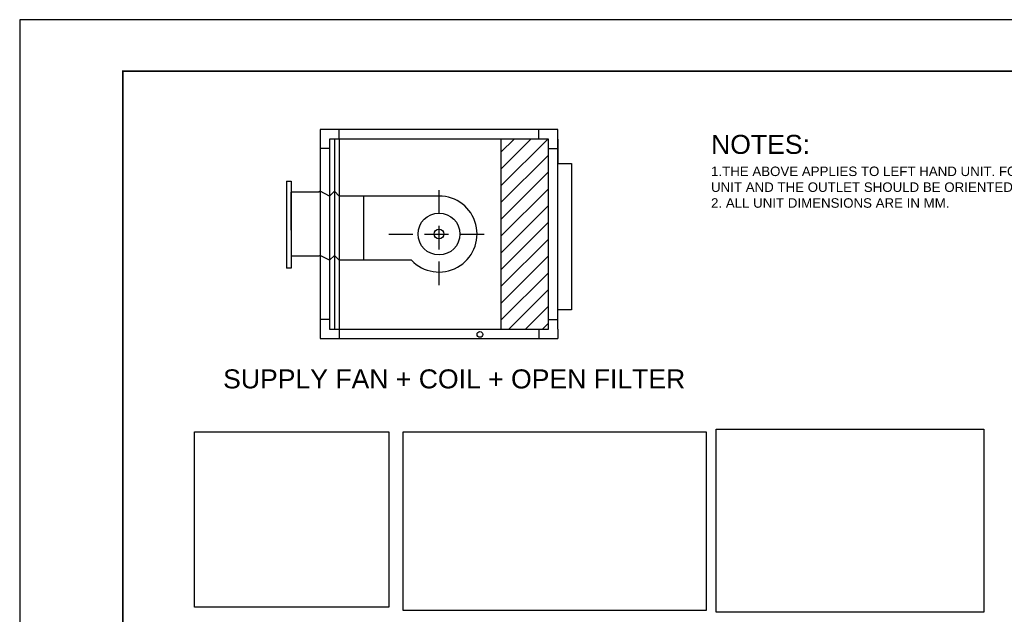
# Model space of a CAD drawing. Header units: inches. Extents: x 380.3 to 398.2, y 230.7 to 243.4.
# Tile 2 of 3: x 380.3 to 390.6, y 237.2 to 243.4. Entities that reach past the tile are written whole.
import ezdxf

# ---------------------------------------------------------------- set-up
doc = ezdxf.new("R2010")
doc.units = ezdxf.units.IN
doc.header["$MEASUREMENT"] = 0
doc.linetypes.add('DASHED2', pattern=[0.375, 0.25, -0.125])
for name, color, linetype in [('.1', 1, 'Continuous'), ('Hidden', 7, 'DASHED2'), ('template', 7, 'Continuous')]:
    doc.layers.add(name, color=color, linetype=linetype)
doc.styles.add('arial', font='arial.ttf')
picture_1 = doc.add_image_def('image1.png', size_in_pixel=(440, 397))
picture_2 = doc.add_image_def('image2.png', size_in_pixel=(675, 398))
picture_3 = doc.add_image_def('image3.png', size_in_pixel=(616, 422))

msp = doc.modelspace()

# ---------------------------------------------------------------- hatches: boundary and pattern name
h = msp.add_hatch()
h.set_pattern_fill('ANSI31', color=256)
h.set_pattern_definition([(45, (-1.32394, 0), (-0.088388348, 0.088388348), [])])
h.paths.add_polyline_path([(385.32191, 240.18195), (385.82191, 240.18195), (385.82191, 242.18195), (385.32191, 242.18195)])

# ---------------------------------------------------------------- linework, layer by layer
at = {"layer": '.1', "color": 0}
msp.add_line((398.15835, 243.43775), (380.26263, 243.43775), dxfattribs=at)
for p, q in [((385.92191, 242.28195), (383.42191, 242.28195)), ((383.42191, 242.28195), (383.42191, 242.18195)), ((383.62191, 242.18195), (383.62191, 242.28195)), ((385.72191, 242.18195), (385.72191, 242.28195)), ((385.92191, 242.18195), (385.92191, 242.28195)), ((383.42191, 242.18195), (383.42191, 240.18195)), ((385.82191, 242.18195), (383.52191, 242.18195)), ((383.52191, 242.18195), (383.52191, 240.18195)), ((383.57191, 242.18195), (383.57191, 240.18195)), ((383.62191, 242.18195), (383.62191, 240.18195)), ((385.32191, 242.18195), (385.32191, 240.18195)), ((385.82191, 240.18195), (385.82191, 242.18195)), ((385.92191, 240.18195), (385.92191, 242.18195)), ((385.92191, 242.18195), (385.92191, 241.92398)), ((383.52191, 242.08195), (383.42191, 242.08195)), ((385.82191, 242.08195), (385.92191, 242.08195)), ((385.92191, 241.92398), (386.06634, 241.92398)), ((386.06634, 241.92398), (386.06634, 240.38329)), ((383.06681, 241.73695), (383.06681, 240.82253)), ((383.06681, 241.73695), (383.11681, 241.73695)), ((383.11681, 241.73695), (383.11681, 240.82253)), ((383.40677, 241.62253), (383.11681, 241.62253)), ((383.11681, 241.22253), (383.11681, 241.62253)), ((383.42191, 241.63195), (383.40677, 241.62253)), ((383.52191, 241.58195), (383.42191, 241.63195)), ((383.57191, 241.63195), (383.52191, 241.58195)), ((383.57191, 241.63195), (383.62191, 241.58195)), ((384.67191, 241.58195), (383.62191, 241.58195)), ((383.87758, 241.58195), (383.87758, 240.90716)), ((383.11681, 241.22253), (383.11681, 240.82253)), ((383.40677, 240.94774), (383.11681, 240.94774)), ((383.42191, 240.95716), (383.40677, 240.94774)), ((383.52191, 240.90716), (383.42191, 240.95716)), ((383.57191, 240.95716), (383.52191, 240.90716)), ((383.57191, 240.95716), (383.62191, 240.90716)), ((384.38124, 240.90716), (383.62191, 240.90716)), ((383.11681, 240.82253), (383.06681, 240.82253)), ((386.06634, 240.38329), (385.92191, 240.38329)), ((383.52191, 240.28195), (383.42191, 240.28195)), ((385.82191, 240.28195), (385.92191, 240.28195)), ((383.42191, 240.18195), (383.42191, 240.08195)), ((383.52191, 240.18195), (385.82191, 240.18195)), ((383.62191, 240.18195), (383.62191, 240.08195)), ((385.72191, 240.18195), (385.72191, 240.08195)), ((385.92191, 240.18195), (385.92191, 240.08195)), ((383.42191, 240.08195), (385.92191, 240.08195))]:
    msp.add_line(p, q)
for centre, radius in [((384.67195, 241.18195), 0.22015), ((384.67191, 241.18195), 0.05204), ((385.10182, 240.12539), 0.02987)]:
    msp.add_circle(centre, radius)
msp.add_arc((384.67191, 241.18195), 0.4, 223.391204, 90)
at = {"layer": 'Hidden'}
for p, q in [((384.67191, 240.64362), (384.67191, 241.67254)), ((384.14512, 241.18195), (385.19877, 241.18195))]:
    msp.add_line(p, q, dxfattribs=at)
at = {"layer": 'template'}
msp.add_line((380.26263, 243.43775), (380.26263, 230.74805), dxfattribs=at)
at = {"layer": 'template', "linetype": 'Continuous', "const_width": 0.01538}
msp.add_lwpolyline([(381.34722, 231.29035), (397.61606, 231.29035), (397.61606, 242.89546), (381.34722, 242.89546)], close=True, dxfattribs=at)

# ---------------------------------------------------------------- texts
at = {"char_height": 0.2, "attachment_point": 1, "style": 'arial'}
for s, width, insert in [('NOTES:\\P{\\H0.5x;1.THE ABOVE APPLIES TO LEFT HAND UNIT. FOR   RIGHT HAND UNIT, THE COIL CONNECTION PIPES ARE ON THE RIGHT OF UNIT AND THE OUTLET SHOULD BE ORIENTED FROM LEFT SIDE UNIT\\P2. ALL UNIT DIMENSIONS ARE IN MM.}', 8.6012036, (387.53242, 242.2253)), ('SUPPLY FAN + COIL + OPEN FILTER', 6.4290621, (382.40177, 239.7573))]:
    msp.add_mtext_dynamic_manual_height_columns(s, width=width, gutter_width=1, heights=[0], dxfattribs=dict(at, insert=insert))

# ---------------------------------------------------------------- pictures from other files: only their frames are drawn
image = msp.add_image(picture_1, insert=(382.10093, 237.25667), size_in_units=(2.04304, 1.84338))
image.dxf.flags = 7
image = msp.add_image(picture_2, insert=(384.29378, 237.22031), size_in_units=(3.188, 1.87974))
image.dxf.flags = 7
image = msp.add_image(picture_3, insert=(387.58643, 237.20168), size_in_units=(2.81464, 1.92821))
image.dxf.flags = 7

doc.saveas('drawing.dxf')
